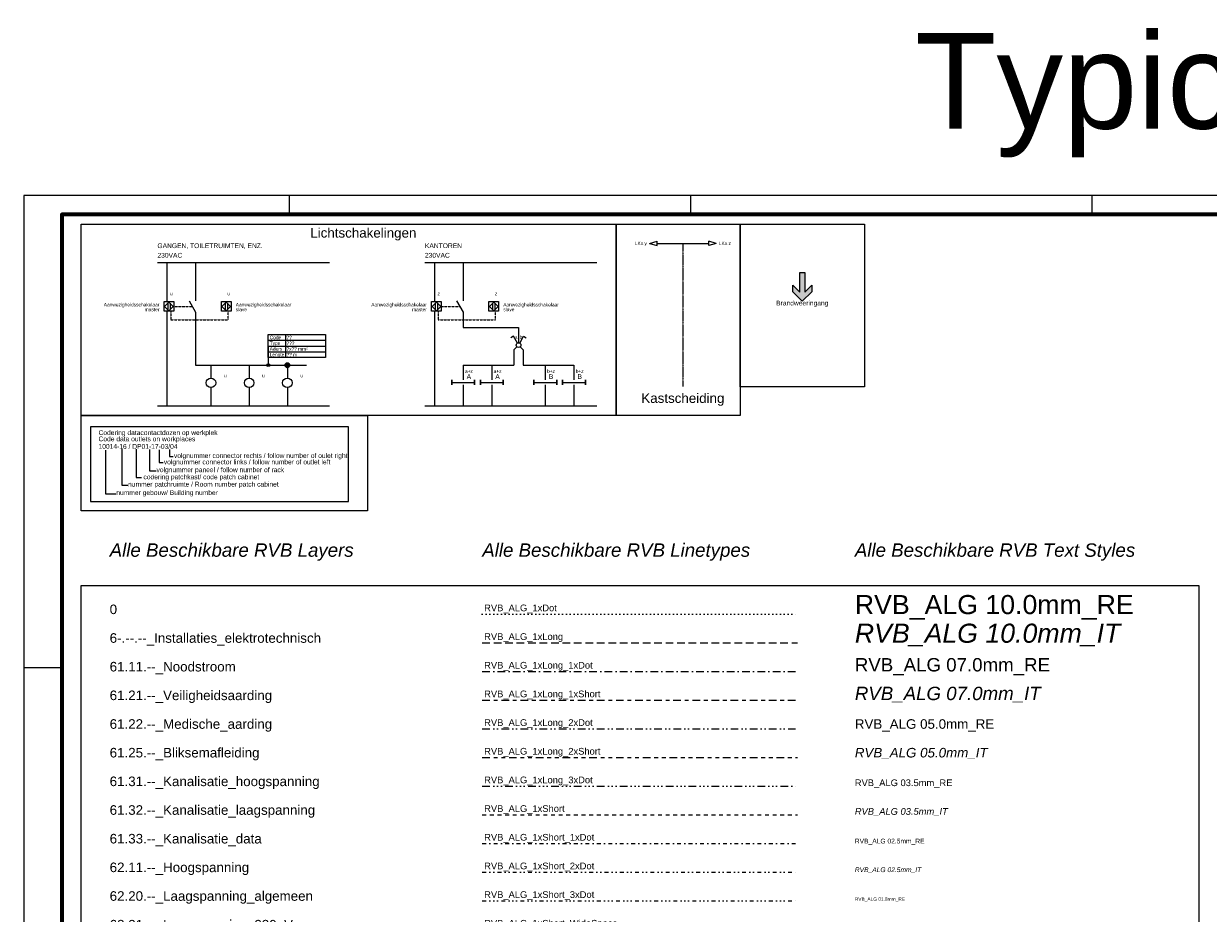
# Model space of a CAD drawing. Header units: millimetres. Extents: x -237800 to -118900, y -84100 to 8992.
# Tile 2 of 45: x -237800 to -175800, y -37554 to 8992. Entities that reach past the tile are written whole.
import ezdxf
from ezdxf.enums import TextEntityAlignment as Align

# ---------------------------------------------------------------- set-up
doc = ezdxf.new("R2010")
doc.units = ezdxf.units.MM
for name, pattern in [('RVB_ALG_1xDot', [2, 0, -2]), ('RVB_ALG_1xLong', [6, 4, -2]), ('RVB_ALG_1xLong_1xDot', [8, 4, -2, 0, -2]), ('RVB_ALG_1xLong_1xShort', [10, 4, -2, 2, -2]), ('RVB_ALG_1xLong_2xDot', [10, 4, -2, 0, -2, 0, -2]), ('RVB_ALG_1xLong_2xShort', [14, 4, -2, 2, -2, 2, -2]), ('RVB_ALG_1xLong_3xDot', [12, 4, -2, 0, -2, 0, -2, 0, -2]), ('RVB_ALG_1xShort', [4, 2, -2]), ('RVB_ALG_1xShort_1xDot', [6, 2, -2, 0, -2]), ('RVB_ALG_1xShort_2xDot', [8, 2, -2, 0, -2, 0, -2]), ('RVB_ALG_1xShort_3xDot', [10, 2, -2, 0, -2, 0, -2, 0, -2]), ('RVB_ALG_1xShort_WideSpace', [6, 2, -4]), ('RVB_ALG_2xLong_1xDot', [14, 4, -2, 4, -2, 0, -2]), ('RVB_ALG_2xShort_1xDot', [10, 2, -2, 2, -2, 0, -2]), ('RVB_ALG_2xShort_2xDot', [12, 2, -2, 2, -2, 0, -2, 0, -2]), ('RVB_ALG_3xLong_1xDot', [20, 4, -2, 4, -2, 4, -2, 0, -2]), ('RVB_ALG_3xShort_1xDot', [14, 2, -2, 2, -2, 2, -2, 0, -2])]:
    doc.linetypes.add(name, pattern=pattern)
for name, color, linetype in [('6-.--.--_Installaties_elektrotechnisch', 3, 'Continuous'), ('61.11.--_Noodstroom', 3, 'Continuous'), ('61.21.--_Veiligheidsaarding', 3, 'Continuous'), ('61.22.--_Medische_aarding', 3, 'Continuous'), ('61.25.--_Bliksemafleiding', 3, 'Continuous'), ('61.31.--_Kanalisatie_hoogspanning', 3, 'Continuous'), ('61.32.--_Kanalisatie_laagspanning', 3, 'Continuous'), ('61.33.--_Kanalisatie_data', 3, 'Continuous'), ('62.11.--_Hoogspanning', 3, 'Continuous'), ('62.20.--_Laagspanning_algemeen', 3, 'Continuous'), ('62.21.--_Laagspanning_230_V', 3, 'Continuous'), ('62.22.--_Laagspanning_400_V', 3, 'Continuous'), ('63.11.--_Verlichting', 3, 'Continuous'), ('63.21.--_NV_decentraal', 3, 'Continuous'), ('63.51.--_NV_centraal', 3, 'Continuous'), ('64.24.--_Geluid', 3, 'Continuous'), ('64.41.--_Data', 3, 'Continuous'), ('64.60.--_Antenne-inrichtingen_algemeen', 3, 'Continuous'), ('65.11.--_Brandmeldinstallatie', 3, 'Continuous'), ('65.22.--_Toegangscontrole', 3, 'Continuous'), ('65.23.--_CCTV', 3, 'Continuous'), ('65.41.--_Sociale_alarmering', 3, 'Continuous'), ('RVB_ALG_RENVOOI', 2, 'Continuous'), ('RVB_ALG_TEKENBLAD_ALGEMEEN', 2, 'Continuous'), ('RVB_ALG_TEKENBLAD_TEXT', 1, 'Continuous'), ('XREF', 254, 'Continuous')]:
    doc.layers.add(name, color=color, linetype=linetype)
for name, color, linetype, plot in [('RVB_ALG_TEKENBLAD_HULP', 200, 'Continuous', False), ('RVB_ALG_TEKENBLAD_POINTS', 200, 'Continuous', False), ('RVB_ALG_VIEWPORT', 200, 'Continuous', False)]:
    doc.layers.add(name, color=color, linetype=linetype, plot=plot)
doc.styles.add('RVB_ALG 01.8mm_IT', font='ariali.ttf', dxfattribs={"height": 1.8})
doc.styles.add('RVB_ALG 01.8mm_RE', font='arial.ttf', dxfattribs={"height": 1.8})
doc.styles.add('RVB_ALG 02.5mm_IT', font='ariali.ttf', dxfattribs={"height": 2.5})
doc.styles.add('RVB_ALG 02.5mm_RE', font='arial.ttf', dxfattribs={"height": 2.5})
doc.styles.add('RVB_ALG 03.5mm_IT', font='ariali.ttf', dxfattribs={"height": 3.5})
doc.styles.add('RVB_ALG 03.5mm_RE', font='arial.ttf', dxfattribs={"height": 3.5})
doc.styles.add('RVB_ALG 05.0mm_IT', font='ariali.ttf', dxfattribs={"height": 5})
doc.styles.add('RVB_ALG 05.0mm_RE', font='arial.ttf', dxfattribs={"height": 5})
doc.styles.add('RVB_ALG 07.0mm_IT', font='ariali.ttf', dxfattribs={"height": 7})
doc.styles.add('RVB_ALG 07.0mm_RE', font='arial.ttf', dxfattribs={"height": 7})
doc.styles.add('RVB_ALG 10.0mm_IT', font='ariali.ttf', dxfattribs={"height": 10})
doc.styles.add('RVB_ALG 10.0mm_RE', font='arial.ttf', dxfattribs={"height": 10})
doc.styles.get("Standard").update_dxf_attribs({"font": 'arial.ttf'})
doc.linetypes.add('RVB_ET_Goot_Data', pattern='A,4,-2,["DG",Standard,S=1,R=0,X=-1,Y=-0.5],-2', length=8)
doc.linetypes.add('RVB_ET_Goot_Kabel', pattern='A,4,-2,["KG",Standard,S=1,R=0,X=-1,Y=-0.5],-2', length=8)
doc.linetypes.add('RVB_ET_Goot_Wand', pattern='A,4,-2,["WG",Standard,S=1,R=0,X=-1,Y=-0.5],-2', length=8)

# ---------------------------------------------------------------- blocks, each defined once
blk = doc.blocks.new('*U29')
at = {"color": 0, "linetype": 'Continuous', "lineweight": -2, "transparency": 16777216}
for p, q in [((-17.5, 0), (-13.5, 1.07)), ((-17.5, 0), (-13.5, -1.07)), ((-13.5, -1.07), (-13.5, 1.07)), ((-13.5, 0), (13.5, 0)), ((17.5, 0), (13.5, 1.07)), ((13.5, -1.07), (13.5, 1.07)), ((17.5, 0), (13.5, -1.07))]:
    blk.add_line(p, q, dxfattribs=at)
at = {"color": 1, "linetype": 'Continuous', "lineweight": -2, "transparency": 16777216, "style": 'RVB_ALG 01.8mm_RE'}
for tag, p in [('E_TEXT1', (-22, 0)), ('E_TEXT2', (22, 0))]:
    blk.add_attdef(tag, text='', height=1.8, dxfattribs=at).set_placement(p, align=Align.MIDDLE_CENTER)
blk = doc.blocks.new('*U101')
at = {"linetype": 'Continuous', "lineweight": -2, "transparency": 16777216}
h = blk.add_hatch(color=0, dxfattribs=at)
h.dxf.hatch_style = 1
h.paths.add_polyline_path([(0, 0), (-5, 5), (-5, 8.5), (-1.25, 4.75), (-1.25, 15), (1.25, 15), (1.25, 4.75), (5, 8.5), (5, 5)])
at = {"color": 0, "linetype": 'Continuous', "lineweight": -2, "transparency": 16777216}
blk.add_lwpolyline([(0, 0), (-5, 5), (-5, 8.5), (-1.25, 4.75), (-1.25, 15), (1.25, 15), (1.25, 4.75), (5, 8.5), (5, 5)], close=True, dxfattribs=at)
blk = doc.blocks.new('*U249')
at = {"color": 0, "linetype": 'Continuous', "lineweight": -2, "transparency": 16777216}
blk.add_circle((0, 0), 2.5, dxfattribs=at)
at = {"color": 1, "linetype": 'Continuous', "lineweight": -2, "transparency": 16777216, "style": 'RVB_ALG 01.8mm_RE'}
for tag, p in [('E_VRDINR', (-6.5, 3.4)), ('E_GRP', (-6.5, 1.05)), ('E_SLET', (7.5, 3.85))]:
    blk.add_attdef(tag, text='', height=1.8, dxfattribs=at).set_placement(p, align=Align.MIDDLE_CENTER)
at = {"color": 2, "linetype": 'Continuous', "lineweight": -2, "transparency": 16777216, "style": 'RVB_ALG 02.5mm_RE'}
blk.add_attdef('E_CODE', text='', height=2.5, dxfattribs=at).set_placement((7.5, 1.05), align=Align.MIDDLE_CENTER)
blk = doc.blocks.new('61.3-.--_Mof')
at = {"linetype": 'Continuous', "lineweight": -2, "transparency": 16777216}
for p, q in [((-1.24, -0.18), (0.18, 1.24)), ((-1.24, 0.18), (-0.18, 1.24)), ((-1.24, 0.18), (0.18, -1.24)), ((-1.16, -0.46), (0.46, 1.16)), ((-1.16, 0.46), (0.46, -1.16)), ((-1.04, -0.69), (0.69, 1.04)), ((-1.04, 0.69), (0.69, -1.04)), ((-0.88, -0.88), (0.88, 0.88)), ((-0.88, 0.88), (0.88, -0.88)), ((-0.69, 1.04), (1.04, -0.69)), ((-0.69, -1.04), (1.04, 0.69)), ((-0.46, 1.16), (1.16, -0.46)), ((-0.46, -1.16), (1.16, 0.46)), ((-0.18, 1.24), (1.24, -0.18)), ((-0.18, -1.24), (1.24, 0.18)), ((0.18, 1.24), (1.24, 0.18)), ((-1.24, -0.18), (-0.18, -1.24)), ((0.18, -1.24), (1.24, -0.18))]:
    blk.add_line(p, q, dxfattribs=at)
at = {"color": 0, "linetype": 'Continuous', "lineweight": -2, "transparency": 16777216}
blk.add_circle((0, 0), 1.25, dxfattribs=at)
blk = doc.blocks.new('*U221')
at = {"color": 0, "linetype": 'Continuous', "lineweight": -2, "transparency": 16777216}
blk.add_lwpolyline([(0, 16), (30, 16), (30, 4), (0, 4)], close=True, dxfattribs=at)
at = {"color": 0, "linetype": 'Continuous', "lineweight": -2, "transparency": 16777216, "flags": 128}
for points in [[(0, 13), (30, 13)], [(9, 16), (9, 4)], [(0, 10), (0, 0.75)], [(0, 10), (30, 10)], [(0, 7), (30, 7)]]:
    blk.add_lwpolyline(points, dxfattribs=at)
at = {"color": 0, "linetype": 'Continuous', "lineweight": -2, "transparency": 16777216}
blk.add_circle((0, 0), 0.75, dxfattribs=at)
at = {"color": 1, "linetype": 'Continuous', "lineweight": -2, "transparency": 16777216, "style": 'RVB_ALG 01.8mm_RE'}
for s, p in [('Code', (0.75, 14.5)), ('Aders', (0.75, 8.5)), ('Type', (0.75, 11.5)), ('Lengte', (0.75, 5.5))]:
    blk.add_text(s, height=1.8, dxfattribs=at).set_placement(p, align=Align.MIDDLE_LEFT)
at = {"color": 2, "linetype": 'Continuous', "lineweight": -2, "transparency": 16777216, "style": 'RVB_ALG 01.8mm_RE'}
for tag, p in [('E_KABEL_CODE', (9.5, 14.5)), ('E_KABEL_TYPE', (9.5, 11.5)), ('E_KABEL_ADERS', (9.5, 8.5)), ('E_KABEL_LENGTE', (9.5, 5.5))]:
    blk.add_attdef(tag, text='', height=1.8, dxfattribs=at).set_placement(p, align=Align.MIDDLE_LEFT)
blk = doc.blocks.new('*U147')
at = {"color": 0, "linetype": 'Continuous', "lineweight": -2, "transparency": 16777216}
for p, q in [((-0.6, 1.65), (-0.6, -1.66)), ((0.6, 1.65), (0.6, -1.66))]:
    blk.add_line(p, q, dxfattribs=at)
blk.add_lwpolyline([(-2.25, 0), (0, 2.25), (2.25, 0), (0, -2.25)], close=True, dxfattribs=at)
at = {"color": 1, "linetype": 'Continuous', "lineweight": -2, "transparency": 16777216, "style": 'RVB_ALG 01.8mm_RE'}
for tag, p in [('E_SLET', (1.25, 6.75)), ('E_VRDINR', (5, 3.9)), ('E_GRP', (5, 1.55))]:
    blk.add_attdef(tag, text='', height=1.8, dxfattribs=at).set_placement(p, align=Align.MIDDLE_CENTER)
blk = doc.blocks.new('*U148')
at = {"color": 0, "linetype": 'Continuous', "lineweight": -2, "transparency": 16777216}
for p, q in [((-2.66, 7.1), (-4.01, 6.32)), ((-0.62, 3.58), (-2.66, 7.1)), ((0.63, 3.58), (2.66, 7.1)), ((2.66, 7.1), (4.01, 6.32))]:
    blk.add_line(p, q, dxfattribs=at)
blk.add_circle((0, 2.5), 1.25, dxfattribs=at)
at = {"color": 1, "linetype": 'Continuous', "lineweight": -2, "transparency": 16777216, "style": 'RVB_ALG 01.8mm_RE'}
for tag, p in [('E_SLET_2', (-1.25, 6.75)), ('E_SLET', (1.25, 6.75)), ('E_VRDINR', (5, 3.9)), ('E_GRP', (5, 1.55))]:
    blk.add_attdef(tag, text='', height=1.8, dxfattribs=at).set_placement(p, align=Align.MIDDLE_CENTER)
blk = doc.blocks.new('*U215')
at = {"color": 0, "linetype": 'Continuous', "lineweight": -2, "transparency": 16777216, "flags": 128}
for points in [[(-600, 125), (-600, -125)], [(600, 125), (600, -125)]]:
    blk.add_lwpolyline(points, close=True, dxfattribs=at)
blk.add_lwpolyline([(-600, 0), (600, 0)], dxfattribs=at)
at = {"color": 1, "linetype": 'Continuous', "lineweight": -2, "transparency": 16777216, "style": 'RVB_ALG 01.8mm_RE'}
for tag, p in [('E_SLET', (300, 585)), ('E_VRDINR', (0, -260)), ('E_GRP', (0, -495))]:
    blk.add_attdef(tag, text='', height=180, dxfattribs=at).set_placement(p, align=Align.MIDDLE_CENTER)
at = {"color": 2, "linetype": 'Continuous', "lineweight": -2, "transparency": 16777216, "style": 'RVB_ALG 02.5mm_RE'}
blk.add_attdef('E_CODE', text='', height=250, dxfattribs=at).set_placement((300, 305), align=Align.MIDDLE_CENTER)
blk = doc.blocks.new('*U216')
at = {"color": 0, "linetype": 'Continuous', "lineweight": -2, "transparency": 16777216, "flags": 128}
for points in [[(-600, 125), (-600, -125)], [(600, 125), (600, -125)]]:
    blk.add_lwpolyline(points, close=True, dxfattribs=at)
blk.add_lwpolyline([(-600, 0), (600, 0)], dxfattribs=at)
at = {"color": 1, "linetype": 'Continuous', "lineweight": -2, "transparency": 16777216, "style": 'RVB_ALG 01.8mm_RE'}
for tag, p in [('E_SLET', (300, 585)), ('E_VRDINR', (0, -260)), ('E_GRP', (0, -495))]:
    blk.add_attdef(tag, text='', height=180, dxfattribs=at).set_placement(p, align=Align.MIDDLE_CENTER)
at = {"color": 2, "linetype": 'Continuous', "lineweight": -2, "transparency": 16777216, "style": 'RVB_ALG 02.5mm_RE'}
blk.add_attdef('E_CODE', text='', height=250, dxfattribs=at).set_placement((300, 305), align=Align.MIDDLE_CENTER)
blk = doc.blocks.new('*U292')
at = {"layer": 'RVB_ALG_TEKENBLAD_ALGEMEEN', "transparency": 16777216}
blk.add_lwpolyline([(0, 525), (585, 525), (585, 0), (0, 0)], close=True, dxfattribs=at)
at = {"layer": 'RVB_ALG_TEKENBLAD_ALGEMEEN', "color": 3, "linetype": 'RVB_ALG_1xDot', "transparency": 16777216}
blk.add_lwpolyline([(210, 510), (375, 510)], dxfattribs=at)
at = {"layer": 'RVB_ALG_TEKENBLAD_ALGEMEEN', "color": 3, "linetype": 'RVB_ALG_1xLong', "transparency": 16777216}
blk.add_lwpolyline([(210, 495), (375, 495)], dxfattribs=at)
at = {"layer": 'RVB_ALG_TEKENBLAD_ALGEMEEN', "color": 3, "linetype": 'RVB_ALG_1xLong_1xDot', "transparency": 16777216}
blk.add_lwpolyline([(210, 480), (375, 480)], dxfattribs=at)
at = {"layer": 'RVB_ALG_TEKENBLAD_ALGEMEEN', "color": 3, "linetype": 'RVB_ALG_1xLong_1xShort', "transparency": 16777216}
blk.add_lwpolyline([(210, 465), (375, 465)], dxfattribs=at)
at = {"layer": 'RVB_ALG_TEKENBLAD_ALGEMEEN', "color": 3, "linetype": 'RVB_ALG_1xLong_2xDot', "transparency": 16777216}
blk.add_lwpolyline([(210, 450), (375, 450)], dxfattribs=at)
at = {"layer": 'RVB_ALG_TEKENBLAD_ALGEMEEN', "color": 3, "linetype": 'RVB_ALG_1xLong_2xShort', "transparency": 16777216}
blk.add_lwpolyline([(210, 435), (375, 435)], dxfattribs=at)
at = {"layer": 'RVB_ALG_TEKENBLAD_ALGEMEEN', "color": 3, "linetype": 'RVB_ALG_1xLong_3xDot', "transparency": 16777216}
blk.add_lwpolyline([(210, 420), (375, 420)], dxfattribs=at)
at = {"layer": 'RVB_ALG_TEKENBLAD_ALGEMEEN', "color": 3, "linetype": 'RVB_ALG_1xShort', "transparency": 16777216}
blk.add_lwpolyline([(210, 405), (375, 405)], dxfattribs=at)
at = {"layer": 'RVB_ALG_TEKENBLAD_ALGEMEEN', "color": 3, "linetype": 'RVB_ALG_1xShort_1xDot', "transparency": 16777216}
blk.add_lwpolyline([(210, 390), (375, 390)], dxfattribs=at)
at = {"layer": 'RVB_ALG_TEKENBLAD_ALGEMEEN', "color": 3, "linetype": 'RVB_ALG_1xShort_2xDot', "transparency": 16777216}
blk.add_lwpolyline([(210, 375), (375, 375)], dxfattribs=at)
at = {"layer": 'RVB_ALG_TEKENBLAD_ALGEMEEN', "color": 3, "linetype": 'RVB_ALG_1xShort_3xDot', "transparency": 16777216}
blk.add_lwpolyline([(210, 360), (375, 360)], dxfattribs=at)
at = {"layer": 'RVB_ALG_TEKENBLAD_ALGEMEEN', "color": 3, "linetype": 'RVB_ALG_1xShort_WideSpace', "transparency": 16777216}
blk.add_lwpolyline([(210, 345), (375, 345)], dxfattribs=at)
at = {"layer": 'RVB_ALG_TEKENBLAD_ALGEMEEN', "color": 3, "linetype": 'RVB_ALG_2xLong_1xDot', "transparency": 16777216}
blk.add_lwpolyline([(210, 330), (375, 330)], dxfattribs=at)
at = {"layer": 'RVB_ALG_TEKENBLAD_ALGEMEEN', "color": 3, "linetype": 'RVB_ALG_2xShort_1xDot', "transparency": 16777216}
blk.add_lwpolyline([(210, 315), (375, 315)], dxfattribs=at)
at = {"layer": 'RVB_ALG_TEKENBLAD_ALGEMEEN', "color": 3, "linetype": 'RVB_ALG_2xShort_2xDot', "transparency": 16777216}
blk.add_lwpolyline([(210, 300), (375, 300)], dxfattribs=at)
at = {"layer": 'RVB_ALG_TEKENBLAD_ALGEMEEN', "color": 3, "linetype": 'RVB_ALG_3xLong_1xDot', "transparency": 16777216}
blk.add_lwpolyline([(210, 285), (375, 285)], dxfattribs=at)
at = {"layer": 'RVB_ALG_TEKENBLAD_ALGEMEEN', "color": 3, "linetype": 'RVB_ALG_3xShort_1xDot', "transparency": 16777216}
blk.add_lwpolyline([(210, 270), (375, 270)], dxfattribs=at)
at = {"layer": 'RVB_ALG_TEKENBLAD_ALGEMEEN', "color": 3, "linetype": 'RVB_ET_Goot_Data', "transparency": 16777216, "const_width": 2}
blk.add_lwpolyline([(210, 240), (375, 240)], dxfattribs=at)
at = {"layer": 'RVB_ALG_TEKENBLAD_ALGEMEEN', "color": 3, "linetype": 'RVB_ET_Goot_Kabel', "transparency": 16777216, "const_width": 2}
blk.add_lwpolyline([(210, 225), (375, 225)], dxfattribs=at)
at = {"layer": 'RVB_ALG_TEKENBLAD_ALGEMEEN', "color": 3, "linetype": 'RVB_ET_Goot_Wand', "transparency": 16777216, "const_width": 2}
blk.add_lwpolyline([(210, 210), (375, 210)], dxfattribs=at)
at = {"transparency": 16777216, "style": 'RVB_ALG 05.0mm_RE'}
blk.add_text('0', height=5, dxfattribs=at).set_placement((15, 510))
at = {"layer": '6-.--.--_Installaties_elektrotechnisch', "transparency": 16777216, "style": 'RVB_ALG 05.0mm_RE'}
blk.add_text('6-.--.--_Installaties_elektrotechnisch', height=5, dxfattribs=at).set_placement((15, 495))
at = {"layer": '61.11.--_Noodstroom', "transparency": 16777216, "style": 'RVB_ALG 05.0mm_RE'}
blk.add_text('61.11.--_Noodstroom', height=5, dxfattribs=at).set_placement((15, 480))
at = {"layer": '61.21.--_Veiligheidsaarding', "transparency": 16777216, "style": 'RVB_ALG 05.0mm_RE'}
blk.add_text('61.21.--_Veiligheidsaarding', height=5, dxfattribs=at).set_placement((15, 465))
at = {"layer": '61.22.--_Medische_aarding', "transparency": 16777216, "style": 'RVB_ALG 05.0mm_RE'}
blk.add_text('61.22.--_Medische_aarding', height=5, dxfattribs=at).set_placement((15, 450))
at = {"layer": '61.25.--_Bliksemafleiding', "transparency": 16777216, "style": 'RVB_ALG 05.0mm_RE'}
blk.add_text('61.25.--_Bliksemafleiding', height=5, dxfattribs=at).set_placement((15, 435))
at = {"layer": '61.31.--_Kanalisatie_hoogspanning', "transparency": 16777216, "style": 'RVB_ALG 05.0mm_RE'}
blk.add_text('61.31.--_Kanalisatie_hoogspanning', height=5, dxfattribs=at).set_placement((15, 420))
at = {"layer": '61.32.--_Kanalisatie_laagspanning', "transparency": 16777216, "style": 'RVB_ALG 05.0mm_RE'}
blk.add_text('61.32.--_Kanalisatie_laagspanning', height=5, dxfattribs=at).set_placement((15, 405))
at = {"layer": '61.33.--_Kanalisatie_data', "transparency": 16777216, "style": 'RVB_ALG 05.0mm_RE'}
blk.add_text('61.33.--_Kanalisatie_data', height=5, dxfattribs=at).set_placement((15, 390))
at = {"layer": '62.11.--_Hoogspanning', "transparency": 16777216, "style": 'RVB_ALG 05.0mm_RE'}
blk.add_text('62.11.--_Hoogspanning', height=5, dxfattribs=at).set_placement((15, 375))
at = {"layer": '62.20.--_Laagspanning_algemeen', "transparency": 16777216, "style": 'RVB_ALG 05.0mm_RE'}
blk.add_text('62.20.--_Laagspanning_algemeen', height=5, dxfattribs=at).set_placement((15, 360))
at = {"layer": '62.21.--_Laagspanning_230_V', "transparency": 16777216, "style": 'RVB_ALG 05.0mm_RE'}
blk.add_text('62.21.--_Laagspanning_230_V', height=5, dxfattribs=at).set_placement((15, 345))
at = {"layer": '62.22.--_Laagspanning_400_V', "transparency": 16777216, "style": 'RVB_ALG 05.0mm_RE'}
blk.add_text('62.22.--_Laagspanning_400_V', height=5, dxfattribs=at).set_placement((15, 330))
at = {"layer": '63.11.--_Verlichting', "transparency": 16777216, "style": 'RVB_ALG 05.0mm_RE'}
blk.add_text('63.11.--_Verlichting', height=5, dxfattribs=at).set_placement((15, 315))
at = {"layer": '63.21.--_NV_decentraal', "transparency": 16777216, "style": 'RVB_ALG 05.0mm_RE'}
blk.add_text('63.21.--_NV_decentraal', height=5, dxfattribs=at).set_placement((15, 300))
at = {"layer": '63.51.--_NV_centraal', "transparency": 16777216, "style": 'RVB_ALG 05.0mm_RE'}
blk.add_text('63.51.--_NV_centraal', height=5, dxfattribs=at).set_placement((15, 285))
at = {"layer": '64.24.--_Geluid', "transparency": 16777216, "style": 'RVB_ALG 05.0mm_RE'}
blk.add_text('64.24.--_Geluid', height=5, dxfattribs=at).set_placement((15, 270))
at = {"layer": '64.41.--_Data', "transparency": 16777216, "style": 'RVB_ALG 05.0mm_RE'}
blk.add_text('64.41.--_Data', height=5, dxfattribs=at).set_placement((15, 255))
at = {"layer": '64.60.--_Antenne-inrichtingen_algemeen', "transparency": 16777216, "style": 'RVB_ALG 05.0mm_RE'}
blk.add_text('64.60.--_Antenne-inrichtingen_algemeen', height=5, dxfattribs=at).set_placement((15, 240))
at = {"layer": '65.11.--_Brandmeldinstallatie', "transparency": 16777216, "style": 'RVB_ALG 05.0mm_RE'}
blk.add_text('65.11.--_Brandmeldinstallatie', height=5, dxfattribs=at).set_placement((15, 225))
at = {"layer": '65.22.--_Toegangscontrole', "transparency": 16777216, "style": 'RVB_ALG 05.0mm_RE'}
blk.add_text('65.22.--_Toegangscontrole', height=5, dxfattribs=at).set_placement((15, 210))
at = {"layer": '65.23.--_CCTV', "transparency": 16777216, "style": 'RVB_ALG 05.0mm_RE'}
blk.add_text('65.23.--_CCTV', height=5, dxfattribs=at).set_placement((15, 195))
at = {"layer": '65.41.--_Sociale_alarmering', "transparency": 16777216, "style": 'RVB_ALG 05.0mm_RE'}
blk.add_text('65.41.--_Sociale_alarmering', height=5, dxfattribs=at).set_placement((15, 180))
at = {"layer": 'RVB_ALG_RENVOOI', "transparency": 16777216, "style": 'RVB_ALG 05.0mm_RE'}
blk.add_text('RVB_ALG_RENVOOI', height=5, dxfattribs=at).set_placement((15, 165))
at = {"layer": 'RVB_ALG_TEKENBLAD_ALGEMEEN', "transparency": 16777216, "style": 'RVB_ALG 05.0mm_RE'}
blk.add_text('RVB_ALG_TEKENBLAD_ALGEMEEN', height=5, dxfattribs=at).set_placement((15, 150))
at = {"layer": 'RVB_ALG_TEKENBLAD_HULP', "transparency": 16777216, "style": 'RVB_ALG 05.0mm_RE'}
blk.add_text('RVB_ALG_TEKENBLAD_HULP', height=5, dxfattribs=at).set_placement((15, 135))
at = {"layer": 'RVB_ALG_TEKENBLAD_POINTS', "transparency": 16777216, "style": 'RVB_ALG 05.0mm_RE'}
blk.add_text('RVB_ALG_TEKENBLAD_POINTS', height=5, dxfattribs=at).set_placement((15, 120))
at = {"layer": 'RVB_ALG_TEKENBLAD_TEXT', "color": 5, "transparency": 16777216}
for s, style, p in [('Alle Beschikbare RVB Layers', 'RVB_ALG 07.0mm_IT', (15, 540)), ('Alle Beschikbare RVB Linetypes', 'RVB_ALG 07.0mm_IT', (210, 540)), ('Alle Beschikbare RVB Text Styles', 'RVB_ALG 07.0mm_IT', (405, 540)), ('RVB_ALG 07.0mm_RE', 'RVB_ALG 07.0mm_RE', (405, 480)), ('RVB_ALG 07.0mm_IT', 'RVB_ALG 07.0mm_IT', (405, 465))]:
    blk.add_text(s, height=7, dxfattribs=dict(at, style=style)).set_placement(p)
at = {"layer": 'RVB_ALG_TEKENBLAD_TEXT', "color": 3, "transparency": 16777216}
for s, style, p in [('RVB_ALG_1xDot', 'RVB_ALG 03.5mm_RE', (211, 511.5)), ('RVB_ALG_1xLong', 'RVB_ALG 03.5mm_RE', (211, 496.5)), ('RVB_ALG_1xLong_1xDot', 'RVB_ALG 03.5mm_RE', (211, 481.5)), ('RVB_ALG_1xLong_1xShort', 'RVB_ALG 03.5mm_RE', (211, 466.5)), ('RVB_ALG_1xLong_2xDot', 'RVB_ALG 03.5mm_RE', (211, 451.5)), ('RVB_ALG_1xLong_2xShort', 'RVB_ALG 03.5mm_RE', (211, 436.5)), ('RVB_ALG_1xLong_3xDot', 'RVB_ALG 03.5mm_RE', (211, 421.5)), ('RVB_ALG 03.5mm_RE', 'RVB_ALG 03.5mm_RE', (405, 420)), ('RVB_ALG_1xShort', 'RVB_ALG 03.5mm_RE', (211, 406.5)), ('RVB_ALG 03.5mm_IT', 'RVB_ALG 03.5mm_IT', (405, 405)), ('RVB_ALG_1xShort_1xDot', 'RVB_ALG 03.5mm_RE', (211, 391.5)), ('RVB_ALG_1xShort_2xDot', 'RVB_ALG 03.5mm_RE', (211, 376.5)), ('RVB_ALG_1xShort_3xDot', 'RVB_ALG 03.5mm_RE', (211, 361.5)), ('RVB_ALG_1xShort_WideSpace', 'RVB_ALG 03.5mm_RE', (211, 346.5)), ('RVB_ALG_2xLong_1xDot', 'RVB_ALG 03.5mm_RE', (211, 331.5)), ('RVB_ALG_2xShort_1xDot', 'RVB_ALG 03.5mm_RE', (211, 316.5)), ('RVB_ALG_2xShort_2xDot', 'RVB_ALG 03.5mm_RE', (211, 301.5)), ('RVB_ALG_3xLong_3xDot', 'RVB_ALG 03.5mm_RE', (211, 286.5)), ('RVB_ALG_3xShort_1xDot', 'RVB_ALG 03.5mm_RE', (211, 271.5)), ('RVB_ALG_Goot_Data', 'RVB_ALG 03.5mm_RE', (211, 242.5)), ('RVB_ALG_Goot_Kabel', 'RVB_ALG 03.5mm_RE', (211, 227.5)), ('RVB_ALG_Goot_Wand', 'RVB_ALG 03.5mm_RE', (211, 212.5))]:
    blk.add_text(s, height=3.5, dxfattribs=dict(at, style=style)).set_placement(p)
at = {"layer": 'RVB_ALG_TEKENBLAD_TEXT', "color": 6, "transparency": 16777216}
for s, style, p in [('RVB_ALG 10.0mm_RE', 'RVB_ALG 10.0mm_RE', (405, 510)), ('RVB_ALG 10.0mm_IT', 'RVB_ALG 10.0mm_IT', (405, 495))]:
    blk.add_text(s, height=10, dxfattribs=dict(at, style=style)).set_placement(p)
at = {"layer": 'RVB_ALG_TEKENBLAD_TEXT', "color": 4, "transparency": 16777216}
for s, style, p in [('RVB_ALG 05.0mm_RE', 'RVB_ALG 05.0mm_RE', (405, 450)), ('RVB_ALG 05.0mm_IT', 'RVB_ALG 05.0mm_IT', (405, 435))]:
    blk.add_text(s, height=5, dxfattribs=dict(at, style=style)).set_placement(p)
at = {"layer": 'RVB_ALG_TEKENBLAD_TEXT', "color": 2, "transparency": 16777216}
for s, style, p in [('RVB_ALG 02.5mm_RE', 'RVB_ALG 02.5mm_RE', (405, 390)), ('RVB_ALG 02.5mm_IT', 'RVB_ALG 02.5mm_IT', (405, 375))]:
    blk.add_text(s, height=2.5, dxfattribs=dict(at, style=style)).set_placement(p)
at = {"layer": 'RVB_ALG_TEKENBLAD_TEXT', "color": 1, "transparency": 16777216}
for s, style, p in [('RVB_ALG 01.8mm_RE', 'RVB_ALG 01.8mm_RE', (405, 360)), ('RVB_ALG 01.8mm_IT', 'RVB_ALG 01.8mm_IT', (405, 345))]:
    blk.add_text(s, height=1.8, dxfattribs=dict(at, style=style)).set_placement(p)
at = {"layer": 'RVB_ALG_TEKENBLAD_TEXT', "transparency": 16777216, "style": 'RVB_ALG 05.0mm_RE'}
blk.add_text('RVB_ALG_TEKENBLAD_TEXT', height=5, dxfattribs=at).set_placement((15, 105))
at = {"layer": 'RVB_ALG_VIEWPORT', "transparency": 16777216, "style": 'RVB_ALG 05.0mm_RE'}
blk.add_text('RVB_ALG_VIEWPORT', height=5, dxfattribs=at).set_placement((15, 90))
at = {"layer": 'XREF', "transparency": 16777216, "style": 'RVB_ALG 05.0mm_RE'}
blk.add_text('XREF', height=5, dxfattribs=at).set_placement((15, 75))
blk = doc.blocks.new('*U217')
at = {"color": 1, "linetype": 'Continuous', "lineweight": 18}
blk.add_lwpolyline([(-1189, 0), (0, 0), (0, 841), (-1189, 841)], close=True, dxfattribs=at)
at = {"color": 1, "linetype": 'Continuous', "lineweight": 18, "flags": 128}
for points in [[(-1050, 841), (-1050, 831)], [(-840, 841), (-840, 831)], [(-630, 841), (-630, 831)], [(-1189, 594), (-1169, 594)]]:
    blk.add_lwpolyline(points, dxfattribs=at)
at = {"color": 5, "linetype": 'Continuous', "lineweight": 70}
blk.add_lwpolyline([(-1169, 10), (-10, 10), (-10, 831), (-1169, 831)], close=True, dxfattribs=at)

msp = doc.modelspace()

# ---------------------------------------------------------------- linework, layer by layer
at = {"layer": '6-.--.--_Installaties_elektrotechnisch'}
for p, q in [((-230800, -3500), (-221800, -3500)), ((-230300, -3500), (-230300, -5550)), ((-228800, -3500), (-228800, -5500)), ((-216800, -3500), (-207800, -3500)), ((-216300, -3500), (-216300, -5550)), ((-214800, -3500), (-214800, -5500)), ((-229146, -5500), (-228800, -6100)), ((-215146, -5500), (-214800, -6100)), ((-230300, -6050), (-230300, -11000)), ((-228800, -6100), (-228800, -8875)), ((-216300, -6050), (-216300, -11000)), ((-214800, -6100), (-214800, -6900)), ((-214800, -6900), (-211900, -6900)), ((-211900, -6900), (-211900, -7700)), ((-211988, -7913), (-212150, -8075)), ((-211812, -7913), (-211650, -8075)), ((-212150, -8075), (-212150, -8875)), ((-211650, -8075), (-211650, -8875)), ((-228800, -8875), (-223000, -8875)), ((-228000, -8875), (-228000, -9550)), ((-226000, -8875), (-226000, -9550)), ((-224000, -8875), (-224000, -9550)), ((-214800, -8875), (-212150, -8875)), ((-214800, -8875), (-214800, -9650)), ((-213300, -8875), (-213300, -9650)), ((-211650, -8875), (-209000, -8875)), ((-210500, -8875), (-210500, -9650)), ((-209000, -8875), (-209000, -9650)), ((-214800, -9900), (-214800, -11000)), ((-213300, -9900), (-213300, -11000)), ((-210500, -9900), (-210500, -11000)), ((-209000, -9900), (-209000, -11000)), ((-228000, -10050), (-228000, -11000)), ((-226000, -10050), (-226000, -11000)), ((-224000, -10050), (-224000, -11000)), ((-230800, -11000), (-221800, -11000)), ((-216800, -11000), (-207800, -11000))]:
    msp.add_line(p, q, dxfattribs=at)
at = {"layer": '6-.--.--_Installaties_elektrotechnisch', "linetype": 'RVB_ALG_1xLong'}
for p, q in [((-229975, -5800), (-228973, -5800)), ((-215975, -5800), (-214973, -5800))]:
    msp.add_line(p, q, dxfattribs=at)
at = {"layer": '6-.--.--_Installaties_elektrotechnisch', "color": 2}
for points in [[(-230450, -5550), (-229950, -5550), (-229950, -6050), (-230450, -6050)], [(-227450, -5550), (-226950, -5550), (-226950, -6050), (-227450, -6050)], [(-216450, -5550), (-215950, -5550), (-215950, -6050), (-216450, -6050)], [(-213450, -5550), (-212950, -5550), (-212950, -6050), (-213450, -6050)]]:
    msp.add_lwpolyline(points, close=True, dxfattribs=at)
at = {"layer": '6-.--.--_Installaties_elektrotechnisch', "color": 2, "linetype": 'RVB_ALG_1xLong'}
for points in [[(-230100, -6050), (-230100, -6500), (-227100, -6500), (-227100, -6050)], [(-216100, -6050), (-216100, -6500), (-213100, -6500), (-213100, -6050)]]:
    msp.add_lwpolyline(points, dxfattribs=at)
at = {"layer": '62.20.--_Laagspanning_algemeen', "linetype": 'RVB_ALG_1xLong_1xShort'}
msp.add_lwpolyline([(-203300, -2500), (-203300, -10000)], dxfattribs=at)
at = {"layer": '64.41.--_Data', "color": 1}
msp.add_lwpolyline([(-234300, -16000), (-220800, -16000), (-220800, -12100), (-234300, -12100)], close=True, dxfattribs=at)
for points in [[(-233511, -13323), (-233511, -15599), (-232969, -15599)], [(-232671, -13256), (-232671, -15150), (-232344, -15150)], [(-231906, -13276), (-231906, -14756), (-231627, -14756)], [(-231213, -13295), (-231213, -14400), (-230867, -14400)], [(-230703, -13313), (-230703, -13967), (-230492, -13967)], [(-230165, -13284), (-230165, -13659), (-229972, -13659)]]:
    msp.add_lwpolyline(points, dxfattribs=at)
at = {"layer": 'RVB_ALG_TEKENBLAD_ALGEMEEN'}
for points in [[(-234800, -1500), (-206800, -1500), (-206800, -11500), (-234800, -11500)], [(-206800, -1500), (-200300, -1500), (-200300, -11500), (-206800, -11500)], [(-200300, -1500), (-193800, -1500), (-193800, -10000), (-200300, -10000)], [(-234800, -11500), (-219800, -11500), (-219800, -16500), (-234800, -16500)]]:
    msp.add_lwpolyline(points, close=True, dxfattribs=at)

# ---------------------------------------------------------------- block references
at = {"layer": '6-.--.--_Installaties_elektrotechnisch', "transparency": 16777216, "xscale": 100, "yscale": 100, "zscale": 100}
for name, p, values in [('*U147', (-230200, -5800), {'E_SLET': 'u'}), ('*U147', (-227200, -5800), {'E_SLET': 'u'}), ('*U147', (-216200, -5800), {'E_SLET': 'z'}), ('*U147', (-213200, -5800), {'E_SLET': 'z'}), ('*U221', (-225000, -8875), {'E_KABEL_CODE': '??', 'E_KABEL_TYPE': '???', 'E_KABEL_ADERS': '?x?? mm²', 'E_KABEL_LENGTE': '?? m'}), ('*U148', (-211900, -8075), {'E_SLET': 'b', 'E_SLET_2': 'a'}), ('*U249', (-228000, -9800), {'E_SLET': 'u'}), ('*U249', (-226000, -9800), {'E_SLET': 'u'}), ('*U249', (-224000, -9800), {'E_SLET': 'u'})]:
    msp.add_blockref(name, p, dxfattribs=at).add_auto_attribs(values)
msp.add_blockref('61.3-.--_Mof', (-224000, -8875), dxfattribs=at)
at = {"layer": '6-.--.--_Installaties_elektrotechnisch', "transparency": 16777216}
for name, p, values in [('*U215', (-214800, -9775), {'E_CODE': 'A', 'E_SLET': 'a+z'}), ('*U216', (-213300, -9775), {'E_CODE': 'A', 'E_SLET': 'a+z'}), ('*U216', (-210500, -9775), {'E_CODE': 'B', 'E_SLET': 'b+z'}), ('*U216', (-209000, -9775), {'E_CODE': 'B', 'E_SLET': 'b+z'})]:
    msp.add_blockref(name, p, dxfattribs=at).add_auto_attribs(values)
at = {"layer": '62.20.--_Laagspanning_algemeen', "transparency": 16777216, "xscale": 100, "yscale": 100, "zscale": 100}
msp.add_blockref('*U29', (-203300, -2500), dxfattribs=at).add_auto_attribs({'E_TEXT1': 'LKx.y', 'E_TEXT2': 'LKx.z'})
at = {"layer": '65.11.--_Brandmeldinstallatie', "transparency": 16777216, "xscale": 100, "yscale": 100, "zscale": 100}
msp.add_blockref('*U101', (-197050, -5532), dxfattribs=at)
at = {"layer": 'RVB_ALG_RENVOOI', "transparency": 16777216, "xscale": 100, "yscale": 100, "zscale": 100}
msp.add_blockref('*U292', (-234800, -72900), dxfattribs=at)
at = {"layer": 'RVB_ALG_TEKENBLAD_ALGEMEEN', "xscale": 100, "yscale": 100, "zscale": 100}
msp.add_blockref('*U217', (-118900, -84100), dxfattribs=at)

# ---------------------------------------------------------------- texts
at = {"layer": '6-.--.--_Installaties_elektrotechnisch', "color": 2, "linetype": 'Continuous'}
for s, height, p in [('Lichtschakelingen', 500, (-222800, -2200)), ('230VAC', 250, (-230800, -3250)), ('GANGEN, TOILETRUIMTEN, ENZ.', 250, (-230800, -2750)), ('230VAC', 250, (-216800, -3250)), ('KANTOREN', 250, (-216800, -2750))]:
    msp.add_text(s, height=height, dxfattribs=at).set_placement(p)
at = {"layer": '6-.--.--_Installaties_elektrotechnisch', "color": 1}
for s, p in [('Aanwezigheidsschakelaar', (-230700, -5800)), ('master', (-230700, -6050)), ('Aanwezigheidsschakelaar', (-216700, -5800)), ('master', (-216700, -6050))]:
    msp.add_text(s, height=180, dxfattribs=at).set_placement(p, align=Align.RIGHT)
for s, p in [('Aanwezigheidsschakelaar', (-226700, -5800)), ('slave', (-226700, -6050)), ('Aanwezigheidsschakelaar', (-212700, -5800)), ('slave', (-212700, -6050))]:
    msp.add_text(s, height=180, dxfattribs=at).set_placement(p)
at = {"layer": '62.20.--_Laagspanning_algemeen'}
msp.add_text('Kastscheiding', height=500, dxfattribs=at).set_placement((-203300, -10350), align=Align.TOP_CENTER)
at = {"layer": '64.41.--_Data'}
for s, p in [('Codering datacontactdozen op werkplek', (-233884, -12528)), ('Code data outlets on workplaces', (-233884, -12857)), ('10014-16 / DP01-17-03/04', (-233884, -13251)), ('volgnummer connector rechts / follow number of oulet right', (-229936, -13730)), ('volgnummer paneel / follow number of rack', (-230850, -14473)), ('volgnummer connector links / follow number of outlet left', (-230465, -14062)), ('codering patchkast/ code patch cabinet', (-231532, -14845)), ('nummer gebouw/ Building number', (-232952, -15668)), ('nummer patchruimte / Room number patch cabinet', (-232336, -15226))]:
    msp.add_text(s, height=250, dxfattribs=at).set_placement(p)
at = {"layer": '65.11.--_Brandmeldinstallatie', "style": 'RVB_ALG 02.5mm_RE'}
msp.add_text('Brandweeringang', height=250, dxfattribs=at).set_placement((-197050, -5500), align=Align.TOP_CENTER)
at = {"layer": 'RVB_ALG_TEKENBLAD_TEXT', "style": 'RVB_ALG 10.0mm_RE'}
msp.add_text('Typicals', height=5000, dxfattribs=at).set_placement((-178350, 2000), align=Align.BOTTOM_CENTER)

doc.saveas('drawing.dxf')
